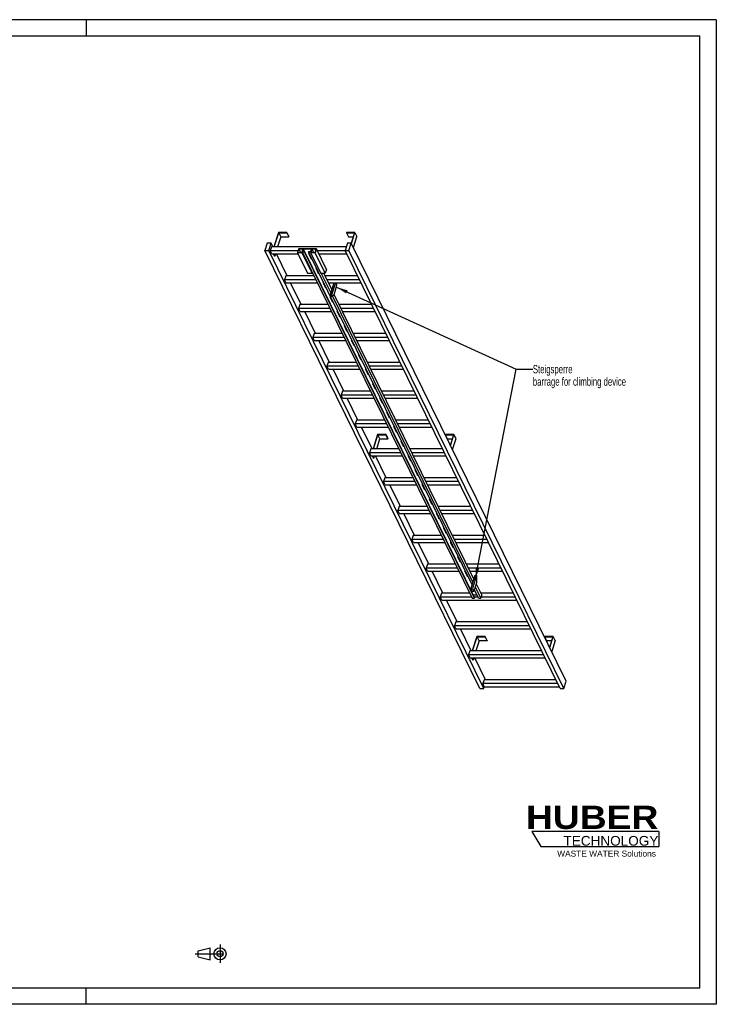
# Model space of a CAD drawing. Header units: millimetres. Extents: x 0 to 8400, y 0 to 5940.
# Tile 2 of 2: x 4200 to 8400, y 0 to 5940. Entities that reach past the tile are written whole.
import ezdxf

# ---------------------------------------------------------------- set-up
doc = ezdxf.new("R2010")
doc.units = ezdxf.units.MM
doc.header["$LTSCALE"] = 462
doc.linetypes.add('CENTER', pattern=[0.6, 0.375, -0.075, 0.075, -0.075])
doc.layers.get('0').update_dxf_attribs({"linetype": 'CONTINUOUS'})
for name, color, linetype in [('053_NOTES', 7, 'CONTINUOUS'), ('HUBER_Logo_BL1', 7, 'CONTINUOUS'), ('HUBER_Logo_BL2', 7, 'CONTINUOUS')]:
    doc.layers.add(name, color=color, linetype=linetype)
doc.styles.get("Standard").update_dxf_attribs({"font": 'txt', "width": 0.7})
doc.styles.add('TEXTSTYLE_2', font='ariblk.ttf')
doc.styles.add('TEXTSTYLE_3', font='arial.ttf')
doc.dimstyles.get("Standard").update_dxf_attribs({"dimtxt": 50, "dimasz": 70, "dimexe": 2, "dimexo": 1, "dimtad": 1, "dimtxsty": 'STANDARD', "dimblk": '_FILLED', "dimblk1": '_FILLED', "dimblk2": '_FILLED', "dimcen": 0.09, "dimazin": 2, "dimtol": 1, "dimtp": 0.01, "dimtm": 0.01, "dimtfac": 1, "dimtofl": 0, "dimtmove": 0, "dimatfit": 3, "dimldrblk": '_FILLED', "dimfxl": 1, "dimtolj": 1, "dimarcsym": 0})

# ---------------------------------------------------------------- blocks, each defined once
blk = doc.blocks.new('HUBER_LOGO_BL1', base_point=(7675, 1007.5))
at = {"layer": 'HUBER_Logo_BL1', "color": 2, "linetype": 'CONTINUOUS', "attachment_point": 3, "line_spacing_factor": 0.78}
for s, insert, char_height, width, style in [('HUBER\\P\\fArial;\\H58.5;TECHNOLOGY ', (8050.7, 1198.2), 140.4, 775.343, 'TEXTSTYLE_2'), ('WASTE WATER Solutions', (8036, 927.2), 36, 594.067, 'TEXTSTYLE_3')]:
    blk.add_mtext(s, dxfattribs=dict(at, insert=insert, char_height=char_height, width=width, style=style))
blk = doc.blocks.new('PROJEKTIONSMETHODE_1_BL3', base_point=(5360, 305))
at = {"color": 2, "linetype": 'CENTER'}
for p, q in [((5407.7, 360), (5407.7, 250)), ((5257.3, 305), (5462.7, 305))]:
    blk.add_line(p, q, dxfattribs=at)
at = {"color": 2, "linetype": 'CONTINUOUS'}
for p, q in [((5275.7, 323.3), (5349, 341.7)), ((5275.7, 286.7), (5275.7, 323.3)), ((5349, 268.3), (5349, 341.7)), ((5275.7, 286.7), (5349, 268.3))]:
    blk.add_line(p, q, dxfattribs=at)
for radius in [36.7, 18.3]:
    blk.add_circle((5407.7, 305), radius, dxfattribs=at)
blk = doc.blocks.new('_FILLED')
at = {"color": 0, "linetype": 'BYBLOCK'}
blk.add_solid([(0, 0), (-1, 0.143), (-1, -0.143)], dxfattribs=at)
blk = doc.blocks.new('HUBER_LOGO_BL2', base_point=(7670.4, 997))
at = {"layer": 'HUBER_Logo_BL2', "color": 5, "linetype": 'CONTINUOUS'}
for p, q in [((8052.9, 1042), (7287.9, 1042)), ((7287.9, 1042), (7341.9, 952)), ((8052.9, 1042), (8052.9, 952)), ((7341.9, 952), (8052.9, 952))]:
    blk.add_line(p, q, dxfattribs=at)

msp = doc.modelspace()

# ---------------------------------------------------------------- linework, layer by layer
at = {"color": 3, "linetype": 'CONTINUOUS'}
for p, q in [((8400, 5940), (0, 5940)), ((4600, 5940), (4600, 5840)), ((8400, 5940), (8400, 0)), ((4600, 0), (4600, 100)), ((8400, 0), (0, 0))]:
    msp.add_line(p, q, dxfattribs=at)
at = {"color": 5, "linetype": 'CONTINUOUS'}
for p, q in [((8300, 5840), (100, 5840)), ((8300, 100), (8300, 5840)), ((100, 100), (8300, 100))]:
    msp.add_line(p, q, dxfattribs=at)
at = {"color": 7, "linetype": 'CONTINUOUS'}
for p, q in [((5760.109, 4656.186), (5733.193, 4569.085)), ((5735.035, 4569.085), (5761.467, 4654.62)), ((5810.767, 4656.186), (5760.109, 4656.186)), ((5761.467, 4654.62), (5773.669, 4629.755)), ((5761.467, 4654.62), (5810.283, 4654.62)), ((5810.283, 4654.62), (5810.767, 4656.186)), ((5810.283, 4654.62), (5822.485, 4629.755)), ((5810.767, 4656.186), (5822.969, 4631.322)), ((6169.981, 4656.186), (6169.497, 4654.62)), ((6169.497, 4654.62), (6181.699, 4629.755)), ((6169.497, 4654.62), (6218.313, 4654.62)), ((6220.639, 4656.186), (6169.981, 4656.186)), ((6218.313, 4654.62), (6198.992, 4592.096)), ((6200.126, 4589.804), (6220.639, 4656.186)), ((6220.639, 4656.186), (6232.841, 4631.322)), ((5692.419, 4592.093), (5678.622, 4547.443)), ((5715.446, 4592.093), (5692.419, 4592.093)), ((5701.648, 4547.443), (5715.446, 4592.093)), ((5726.736, 4569.085), (5715.446, 4592.093)), ((5773.669, 4629.755), (5754.92, 4569.085)), ((5773.669, 4629.755), (5822.485, 4629.755)), ((5822.485, 4629.755), (5822.969, 4631.322)), ((6175.976, 4592.093), (6162.179, 4547.443)), ((6199.003, 4592.093), (6175.976, 4592.093)), ((6181.699, 4629.755), (6210.63, 4629.755)), ((6185.205, 4547.443), (6199.003, 4592.093)), ((7495.431, 1950.25), (6199.003, 4592.093)), ((6212.328, 4564.94), (6232.841, 4631.322)), ((6975.049, 1905.601), (5678.622, 4547.443)), ((5678.622, 4547.443), (5701.648, 4547.443)), ((6998.076, 1905.601), (5701.648, 4547.443)), ((5718.279, 4569.085), (5711.017, 4545.586)), ((5720.168, 4526.937), (5711.017, 4545.586)), ((5877.918, 4545.586), (5711.017, 4545.586)), ((6168.867, 4569.085), (5718.279, 4569.085)), ((5720.168, 4526.937), (5878.155, 4526.937)), ((5736.001, 4513.823), (5729.565, 4526.937)), ((5731.407, 4526.937), (5737.843, 4513.823)), ((5741.896, 4526.937), (5737.843, 4513.823)), ((5812.148, 4395.035), (5747.419, 4526.937)), ((5881.735, 4557.939), (5874.473, 4534.44)), ((5874.473, 4534.44), (5935.482, 4410.118)), ((5902.105, 4534.44), (5874.473, 4534.44)), ((5882.414, 4557.156), (5875.637, 4535.223)), ((5875.637, 4535.223), (5901.426, 4535.223)), ((5881.735, 4557.939), (5988.579, 4557.939)), ((5882.414, 4557.156), (5893.178, 4535.223)), ((5908.204, 4557.156), (5882.414, 4557.156)), ((5901.426, 4535.223), (5908.204, 4557.156)), ((5903.582, 4539.218), (5902.105, 4534.44)), ((5963.114, 4410.118), (5902.105, 4534.44)), ((5903.582, 4539.218), (6928.523, 2450.608)), ((5917.398, 4539.218), (5903.582, 4539.218)), ((5910.07, 4557.235), (5904.745, 4540.001)), ((5904.745, 4540.001), (5917.64, 4540.001)), ((5910.07, 4557.235), (6935.011, 2468.625)), ((5959.808, 4557.235), (5910.07, 4557.235)), ((5917.64, 4540.001), (5917.398, 4539.218)), ((6942.338, 2450.608), (5917.398, 4539.218)), ((5917.64, 4540.001), (6942.581, 2451.392)), ((5941.345, 4539.218), (5941.587, 4540.001)), ((6927.482, 2529.683), (5941.345, 4539.218)), ((5955.161, 4539.218), (5941.345, 4539.218)), ((5941.587, 4540.001), (5954.482, 4540.001)), ((5942.219, 4529.262), (5957.471, 4498.182)), ((5946.231, 4529.262), (5942.219, 4529.262)), ((5942.782, 4529.262), (5957.689, 4498.887)), ((5943.923, 4526.937), (5947.372, 4526.937)), ((5955.161, 4539.218), (5953.685, 4534.44)), ((5953.685, 4534.44), (6014.693, 4410.118)), ((5981.317, 4534.44), (5953.685, 4534.44)), ((5954.482, 4540.001), (5959.808, 4557.235)), ((5961.626, 4557.156), (5954.848, 4535.223)), ((5954.848, 4535.223), (5980.638, 4535.223)), ((5961.626, 4557.156), (5972.389, 4535.223)), ((5987.415, 4557.156), (5961.626, 4557.156)), ((5980.638, 4535.223), (5987.415, 4557.156)), ((5988.579, 4557.939), (5981.317, 4534.44)), ((6042.325, 4410.118), (5981.317, 4534.44)), ((6049.587, 4433.618), (5988.579, 4557.939)), ((6163.09, 4545.586), (5994.641, 4545.586)), ((6003.792, 4526.937), (6172.241, 4526.937)), ((7458.606, 1905.601), (6162.179, 4547.443)), ((6162.179, 4547.443), (6185.205, 4547.443)), ((7481.633, 1905.601), (6185.205, 4547.443)), ((5736.001, 4513.823), (5737.843, 4513.823)), ((5957.471, 4498.182), (5957.689, 4498.887)), ((5957.471, 4498.182), (5961.483, 4498.182)), ((5957.689, 4498.887), (5961.137, 4498.887)), ((5935.482, 4410.118), (5963.114, 4410.118)), ((5964.59, 4414.896), (5963.114, 4410.118)), ((5984.924, 4442.237), (6000.177, 4411.156)), ((5988.937, 4442.237), (5984.924, 4442.237)), ((5985.488, 4442.237), (6000.394, 4411.861)), ((6000.177, 4411.156), (6000.394, 4411.861)), ((6000.177, 4411.156), (6004.189, 4411.156)), ((6000.394, 4411.861), (6003.843, 4411.861)), ((6014.693, 4410.118), (6042.325, 4410.118)), ((6075.805, 4293.371), (6018.515, 4410.118)), ((6081.591, 4312.093), (6033.487, 4410.118)), ((6049.587, 4433.618), (6042.325, 4410.118)), ((5803.691, 4395.035), (5796.429, 4371.535)), ((5805.58, 4352.887), (5796.429, 4371.535)), ((5985.869, 4371.535), (5796.429, 4371.535)), ((5974.337, 4395.035), (5803.691, 4395.035)), ((5805.58, 4352.887), (5995.02, 4352.887)), ((5897.56, 4220.984), (5832.831, 4352.887)), ((6027.63, 4355.211), (6042.882, 4324.131)), ((6031.643, 4355.211), (6027.63, 4355.211)), ((6028.194, 4355.211), (6043.1, 4324.836)), ((6029.335, 4352.887), (6032.784, 4352.887)), ((6236.97, 4395.035), (6040.889, 4395.035)), ((6248.502, 4371.535), (6052.421, 4371.535)), ((6061.572, 4352.887), (6257.653, 4352.887)), ((6094.197, 4352.887), (6070.94, 4277.626)), ((6103.408, 4352.887), (6080.15, 4277.626)), ((6111.983, 4340.419), (6105.865, 4352.887)), ((6106.246, 4313.811), (6111.983, 4340.419)), ((6042.882, 4324.131), (6043.1, 4324.836)), ((6042.882, 4324.131), (6046.895, 4324.131)), ((6043.1, 4324.836), (6046.549, 4324.836)), ((6070.94, 4277.626), (6073.99, 4271.41)), ((6070.94, 4277.626), (6080.15, 4277.626)), ((6080.15, 4277.626), (6083.201, 4271.41)), ((6083.201, 4271.41), (6096.564, 4282.478)), ((6938.606, 2565.68), (6096.251, 4282.219)), ((6096.564, 4282.478), (6106.246, 4313.811)), ((5889.102, 4220.984), (5881.84, 4197.484)), ((6059.749, 4220.984), (5889.102, 4220.984)), ((6070.336, 4268.186), (6085.588, 4237.105)), ((6074.349, 4268.186), (6070.336, 4268.186)), ((6070.9, 4268.186), (6085.806, 4237.81)), ((6073.99, 4271.41), (6083.201, 4271.41)), ((6085.588, 4237.105), (6085.806, 4237.81)), ((6085.588, 4237.105), (6089.601, 4237.105)), ((6932.82, 2546.958), (6085.605, 4273.402)), ((6085.806, 4237.81), (6089.255, 4237.81)), ((6322.381, 4220.984), (6126.301, 4220.984)), ((5890.991, 4178.836), (5881.84, 4197.484)), ((6071.281, 4197.484), (5881.84, 4197.484)), ((5890.991, 4178.836), (6080.432, 4178.836)), ((5982.971, 4046.933), (5918.243, 4178.836)), ((6113.042, 4181.16), (6128.294, 4150.08)), ((6117.055, 4181.16), (6113.042, 4181.16)), ((6113.606, 4181.16), (6128.512, 4150.785)), ((6114.747, 4178.836), (6118.195, 4178.836)), ((6333.913, 4197.484), (6137.833, 4197.484)), ((6146.984, 4178.836), (6343.065, 4178.836)), ((6128.294, 4150.08), (6128.512, 4150.785)), ((6128.294, 4150.08), (6132.307, 4150.08)), ((6128.512, 4150.785), (6131.961, 4150.785)), ((5974.514, 4046.933), (5967.252, 4023.433)), ((6145.16, 4046.933), (5974.514, 4046.933)), ((6155.748, 4094.135), (6171, 4063.055)), ((6159.76, 4094.135), (6155.748, 4094.135)), ((6156.312, 4094.135), (6171.218, 4063.76)), ((6171, 4063.055), (6171.218, 4063.76)), ((6171, 4063.055), (6175.012, 4063.055)), ((6171.218, 4063.76), (6174.667, 4063.76)), ((6407.793, 4046.933), (6211.712, 4046.933)), ((5976.403, 4004.785), (5967.252, 4023.433)), ((6156.692, 4023.433), (5967.252, 4023.433)), ((5976.403, 4004.785), (6165.844, 4004.785)), ((6068.383, 3872.882), (6003.655, 4004.785)), ((6198.454, 4007.11), (6213.706, 3976.029)), ((6202.466, 4007.11), (6198.454, 4007.11)), ((6199.018, 4007.11), (6213.924, 3976.734)), ((6200.158, 4004.785), (6203.607, 4004.785)), ((6419.325, 4023.433), (6223.244, 4023.433)), ((6232.396, 4004.785), (6428.476, 4004.785)), ((6213.706, 3976.029), (6213.924, 3976.734)), ((6213.706, 3976.029), (6217.718, 3976.029)), ((6213.924, 3976.734), (6217.372, 3976.734)), ((6059.926, 3872.882), (6052.664, 3849.382)), ((6230.572, 3872.882), (6059.926, 3872.882)), ((6241.16, 3920.084), (6256.412, 3889.004)), ((6245.172, 3920.084), (6241.16, 3920.084)), ((6241.723, 3920.084), (6256.63, 3889.709)), ((6256.412, 3889.004), (6256.63, 3889.709)), ((6256.412, 3889.004), (6260.424, 3889.004)), ((6256.63, 3889.709), (6260.078, 3889.709)), ((6493.205, 3872.882), (6297.124, 3872.882)), ((6061.815, 3830.734), (6052.664, 3849.382)), ((6242.104, 3849.382), (6052.664, 3849.382)), ((6061.815, 3830.734), (6251.255, 3830.734)), ((6153.795, 3698.831), (6089.066, 3830.734)), ((6283.865, 3833.059), (6299.118, 3801.978)), ((6287.878, 3833.059), (6283.865, 3833.059)), ((6284.429, 3833.059), (6299.335, 3802.683)), ((6285.57, 3830.734), (6289.019, 3830.734)), ((6299.118, 3801.978), (6299.335, 3802.683)), ((6299.118, 3801.978), (6303.13, 3801.978)), ((6299.335, 3802.683), (6302.784, 3802.683)), ((6504.737, 3849.382), (6308.656, 3849.382)), ((6317.807, 3830.734), (6513.888, 3830.734)), ((6326.571, 3746.033), (6341.823, 3714.953)), ((6330.584, 3746.033), (6326.571, 3746.033)), ((6327.135, 3746.033), (6342.041, 3715.658)), ((6145.337, 3698.831), (6138.075, 3675.332)), ((6315.984, 3698.831), (6145.337, 3698.831)), ((6341.823, 3714.953), (6342.041, 3715.658)), ((6341.823, 3714.953), (6345.836, 3714.953)), ((6342.041, 3715.658), (6345.49, 3715.658)), ((6578.617, 3698.831), (6382.536, 3698.831)), ((6147.227, 3656.683), (6138.075, 3675.332)), ((6327.516, 3675.332), (6138.075, 3675.332)), ((6147.227, 3656.683), (6336.667, 3656.683)), ((6239.206, 3524.781), (6174.478, 3656.683)), ((6369.277, 3659.008), (6384.529, 3627.928)), ((6373.29, 3659.008), (6369.277, 3659.008)), ((6369.841, 3659.008), (6384.747, 3628.633)), ((6370.982, 3656.683), (6374.43, 3656.683)), ((6384.529, 3627.928), (6384.747, 3628.633)), ((6384.529, 3627.928), (6388.542, 3627.928)), ((6384.747, 3628.633), (6388.196, 3628.633)), ((6590.149, 3675.332), (6394.068, 3675.332)), ((6403.219, 3656.683), (6599.3, 3656.683)), ((6411.983, 3571.983), (6427.235, 3540.902)), ((6415.996, 3571.983), (6411.983, 3571.983)), ((6412.547, 3571.983), (6427.453, 3541.607)), ((6230.749, 3524.781), (6223.487, 3501.281)), ((6401.395, 3524.781), (6230.749, 3524.781)), ((6427.235, 3540.902), (6427.453, 3541.607)), ((6427.235, 3540.902), (6431.248, 3540.902)), ((6427.453, 3541.607), (6430.902, 3541.607)), ((6664.028, 3524.781), (6467.947, 3524.781)), ((6232.638, 3482.633), (6223.487, 3501.281)), ((6412.927, 3501.281), (6223.487, 3501.281)), ((6232.638, 3482.633), (6422.079, 3482.633)), ((6324.618, 3350.73), (6259.89, 3482.633)), ((6454.689, 3484.957), (6469.941, 3453.877)), ((6458.701, 3484.957), (6454.689, 3484.957)), ((6455.253, 3484.957), (6470.159, 3454.582)), ((6456.394, 3482.633), (6459.842, 3482.633)), ((6469.941, 3453.877), (6470.159, 3454.582)), ((6469.941, 3453.877), (6473.953, 3453.877)), ((6470.159, 3454.582), (6473.608, 3454.582)), ((6675.56, 3501.281), (6479.479, 3501.281)), ((6488.631, 3482.633), (6684.712, 3482.633)), ((6357.991, 3437.831), (6331.075, 3350.73)), ((6332.917, 3350.73), (6359.349, 3436.264)), ((6352.802, 3350.73), (6371.551, 3411.4)), ((6408.649, 3437.831), (6357.991, 3437.831)), ((6371.551, 3411.4), (6359.349, 3436.264)), ((6359.349, 3436.264), (6408.165, 3436.264)), ((6371.551, 3411.4), (6420.367, 3411.4)), ((6408.165, 3436.264), (6408.649, 3437.831)), ((6420.367, 3411.4), (6408.165, 3436.264)), ((6420.851, 3412.966), (6408.649, 3437.831)), ((6420.367, 3411.4), (6420.851, 3412.966)), ((6497.395, 3397.932), (6512.647, 3366.851)), ((6501.407, 3397.932), (6497.395, 3397.932)), ((6497.959, 3397.932), (6512.865, 3367.556)), ((6767.863, 3437.831), (6767.379, 3436.264)), ((6767.379, 3436.264), (6816.195, 3436.264)), ((6779.581, 3411.4), (6767.379, 3436.264)), ((6818.522, 3437.831), (6767.863, 3437.831)), ((6779.581, 3411.4), (6808.512, 3411.4)), ((6816.195, 3436.264), (6796.878, 3373.752)), ((6798.008, 3371.449), (6818.522, 3437.831)), ((6810.21, 3346.584), (6830.723, 3412.966)), ((6830.723, 3412.966), (6818.522, 3437.831)), ((6316.161, 3350.73), (6308.899, 3327.23)), ((6318.05, 3308.582), (6308.899, 3327.23)), ((6498.339, 3327.23), (6308.899, 3327.23)), ((6486.807, 3350.73), (6316.161, 3350.73)), ((6512.647, 3366.851), (6512.865, 3367.556)), ((6512.647, 3366.851), (6516.659, 3366.851)), ((6512.865, 3367.556), (6516.313, 3367.556)), ((6749.44, 3350.73), (6553.359, 3350.73)), ((6760.972, 3327.23), (6564.891, 3327.23)), ((6318.05, 3308.582), (6507.49, 3308.582)), ((6333.883, 3295.467), (6327.447, 3308.582)), ((6335.725, 3295.467), (6329.289, 3308.582)), ((6333.883, 3295.467), (6335.725, 3295.467)), ((6335.725, 3295.467), (6339.778, 3308.582)), ((6410.03, 3176.679), (6345.301, 3308.582)), ((6540.101, 3310.907), (6555.353, 3279.826)), ((6544.113, 3310.907), (6540.101, 3310.907)), ((6540.664, 3310.907), (6555.571, 3280.531)), ((6541.805, 3308.582), (6545.254, 3308.582)), ((6555.353, 3279.826), (6555.571, 3280.531)), ((6555.353, 3279.826), (6559.365, 3279.826)), ((6555.571, 3280.531), (6559.019, 3280.531)), ((6574.042, 3308.582), (6770.123, 3308.582)), ((6586.819, 3223.881), (6582.807, 3223.881)), ((6582.807, 3223.881), (6598.059, 3192.801)), ((6583.37, 3223.881), (6598.276, 3193.506)), ((6401.573, 3176.679), (6394.311, 3153.179)), ((6403.462, 3134.531), (6394.311, 3153.179)), ((6583.751, 3153.179), (6394.311, 3153.179)), ((6572.219, 3176.679), (6401.573, 3176.679)), ((6598.059, 3192.801), (6598.276, 3193.506)), ((6598.059, 3192.801), (6602.071, 3192.801)), ((6598.276, 3193.506), (6601.725, 3193.506)), ((6834.852, 3176.679), (6638.771, 3176.679)), ((6846.384, 3153.179), (6650.303, 3153.179)), ((6403.462, 3134.531), (6592.902, 3134.531)), ((6495.442, 3002.628), (6430.713, 3134.531)), ((6629.525, 3136.856), (6625.512, 3136.856)), ((6625.512, 3136.856), (6640.764, 3105.775)), ((6626.076, 3136.856), (6640.982, 3106.48)), ((6627.217, 3134.531), (6630.666, 3134.531)), ((6640.764, 3105.775), (6640.982, 3106.48)), ((6640.764, 3105.775), (6644.777, 3105.775)), ((6640.982, 3106.48), (6644.431, 3106.48)), ((6659.454, 3134.531), (6855.535, 3134.531)), ((6672.231, 3049.83), (6668.218, 3049.83)), ((6668.218, 3049.83), (6683.47, 3018.75)), ((6668.782, 3049.83), (6683.688, 3019.455)), ((6486.984, 3002.628), (6479.722, 2979.129)), ((6669.163, 2979.129), (6479.722, 2979.129)), ((6488.874, 2960.48), (6479.722, 2979.129)), ((6657.631, 3002.628), (6486.984, 3002.628)), ((6683.47, 3018.75), (6683.688, 3019.455)), ((6683.47, 3018.75), (6687.483, 3018.75)), ((6683.688, 3019.455), (6687.137, 3019.455)), ((6920.263, 3002.628), (6724.183, 3002.628)), ((6931.795, 2979.129), (6735.715, 2979.129)), ((6488.874, 2960.48), (6678.314, 2960.48)), ((6580.853, 2828.578), (6516.125, 2960.48)), ((6714.937, 2962.805), (6710.924, 2962.805)), ((6710.924, 2962.805), (6726.176, 2931.724)), ((6711.488, 2962.805), (6726.394, 2932.429)), ((6712.629, 2960.48), (6716.077, 2960.48)), ((6726.176, 2931.724), (6726.394, 2932.429)), ((6726.176, 2931.724), (6730.189, 2931.724)), ((6726.394, 2932.429), (6729.843, 2932.429)), ((6744.866, 2960.48), (6940.947, 2960.48)), ((6757.642, 2875.78), (6753.63, 2875.78)), ((6753.63, 2875.78), (6768.882, 2844.699)), ((6754.194, 2875.78), (6769.1, 2845.404)), ((6572.396, 2828.578), (6565.134, 2805.078)), ((6754.574, 2805.078), (6565.134, 2805.078)), ((6574.285, 2786.429), (6565.134, 2805.078)), ((6743.042, 2828.578), (6572.396, 2828.578)), ((6768.882, 2844.699), (6769.1, 2845.404)), ((6768.882, 2844.699), (6772.895, 2844.699)), ((6769.1, 2845.404), (6772.549, 2845.404)), ((7005.675, 2828.578), (6809.594, 2828.578)), ((7017.207, 2805.078), (6821.126, 2805.078)), ((6574.285, 2786.429), (6763.726, 2786.429)), ((6666.265, 2654.527), (6601.537, 2786.429)), ((6800.348, 2788.754), (6796.336, 2788.754)), ((6796.336, 2788.754), (6811.588, 2757.674)), ((6796.9, 2788.754), (6811.806, 2758.379)), ((6798.04, 2786.429), (6801.489, 2786.429)), ((6811.588, 2757.674), (6811.806, 2758.379)), ((6811.588, 2757.674), (6815.6, 2757.674)), ((6811.806, 2758.379), (6815.254, 2758.379)), ((6830.278, 2786.429), (7026.358, 2786.429)), ((6843.054, 2701.729), (6839.042, 2701.729)), ((6839.042, 2701.729), (6854.294, 2670.648)), ((6839.605, 2701.729), (6854.512, 2671.353)), ((6657.808, 2654.527), (6650.546, 2631.027)), ((6839.986, 2631.027), (6650.546, 2631.027)), ((6659.697, 2612.379), (6650.546, 2631.027)), ((6828.454, 2654.527), (6657.808, 2654.527)), ((6854.294, 2670.648), (6854.512, 2671.353)), ((6854.294, 2670.648), (6858.306, 2670.648)), ((6854.512, 2671.353), (6857.96, 2671.353)), ((6885.76, 2614.703), (6881.748, 2614.703)), ((6881.748, 2614.703), (6897, 2583.623)), ((6882.311, 2614.703), (6897.217, 2584.328)), ((7091.087, 2654.527), (6895.006, 2654.527)), ((7102.619, 2631.027), (6906.538, 2631.027)), ((6659.697, 2612.379), (6849.137, 2612.379)), ((6751.677, 2480.476), (6686.948, 2612.379)), ((6883.452, 2612.379), (6886.901, 2612.379)), ((6897, 2583.623), (6897.217, 2584.328)), ((6897, 2583.623), (6901.012, 2583.623)), ((6897.217, 2584.328), (6900.666, 2584.328)), ((6915.689, 2612.379), (7111.77, 2612.379)), ((6944.924, 2586.124), (6920.717, 2507.792)), ((6954.134, 2586.124), (6929.928, 2507.792)), ((6944.924, 2586.124), (6954.134, 2586.124)), ((6957.185, 2579.908), (6954.134, 2586.124)), ((6956.024, 2543.976), (6957.185, 2579.908)), ((6920.717, 2507.792), (6929.928, 2507.792)), ((6920.717, 2507.792), (6928.343, 2492.251)), ((6926.863, 2527.678), (6924.453, 2527.678)), ((6924.453, 2527.678), (6925.932, 2524.666)), ((6925.017, 2527.678), (6926.149, 2525.371)), ((6929.928, 2507.792), (6937.554, 2492.251)), ((6937.554, 2492.251), (6946.341, 2512.643)), ((6939.557, 2496.9), (6939.705, 2496.597)), ((6939.705, 2496.597), (6939.923, 2497.302)), ((6939.705, 2496.597), (6943.718, 2496.597)), ((6939.821, 2497.512), (6939.923, 2497.302)), ((6939.923, 2497.302), (6943.372, 2497.302)), ((6966.286, 2450.608), (6941.433, 2501.254)), ((6946.341, 2512.643), (6956.024, 2543.976)), ((6980.102, 2450.608), (6947.623, 2516.793)), ((6985.887, 2469.33), (6953.409, 2535.514)), ((6743.219, 2480.476), (6735.957, 2456.976)), ((6925.398, 2456.976), (6735.957, 2456.976)), ((6745.109, 2438.328), (6735.957, 2456.976)), ((6913.866, 2480.476), (6743.219, 2480.476)), ((6745.109, 2438.328), (7197.182, 2438.328)), ((6837.088, 2306.425), (6772.36, 2438.328)), ((6928.343, 2492.251), (6937.554, 2492.251)), ((6928.523, 2450.608), (6942.338, 2450.608)), ((6935.011, 2468.625), (6934.668, 2467.515)), ((6957.445, 2468.625), (6935.011, 2468.625)), ((6963.161, 2456.976), (6939.84, 2456.976)), ((6942.338, 2450.608), (6942.581, 2451.392)), ((6966.286, 2450.608), (6980.102, 2450.608)), ((6985.887, 2469.33), (6980.102, 2450.608)), ((7176.499, 2480.476), (6980.418, 2480.476)), ((7188.031, 2456.976), (6982.07, 2456.976)), ((6828.631, 2306.425), (6821.369, 2282.925)), ((7273.442, 2282.925), (6821.369, 2282.925)), ((6830.52, 2264.277), (6821.369, 2282.925)), ((7261.91, 2306.425), (6828.631, 2306.425)), ((6830.52, 2264.277), (7282.594, 2264.277)), ((6922.5, 2132.374), (6857.772, 2264.277)), ((6955.873, 2219.475), (6928.957, 2132.374)), ((6930.799, 2132.374), (6957.231, 2217.909)), ((7006.531, 2219.475), (6955.873, 2219.475)), ((6957.231, 2217.909), (7006.047, 2217.909)), ((6969.433, 2193.044), (6957.231, 2217.909)), ((7006.047, 2217.909), (7006.531, 2219.475)), ((7018.249, 2193.044), (7006.047, 2217.909)), ((7018.733, 2194.611), (7006.531, 2219.475)), ((7365.745, 2219.475), (7365.261, 2217.909)), ((7365.261, 2217.909), (7414.077, 2217.909)), ((7377.463, 2193.044), (7365.261, 2217.909)), ((7416.404, 2219.475), (7365.745, 2219.475)), ((7414.077, 2217.909), (7394.76, 2155.396)), ((7395.89, 2153.093), (7416.404, 2219.475)), ((7428.605, 2194.611), (7416.404, 2219.475)), ((6969.433, 2193.044), (6950.684, 2132.374)), ((7018.249, 2193.044), (6969.433, 2193.044)), ((7018.733, 2194.611), (7018.249, 2193.044)), ((7406.394, 2193.044), (7377.463, 2193.044)), ((7428.605, 2194.611), (7408.092, 2128.229)), ((6914.043, 2132.374), (6906.781, 2108.875)), ((7358.854, 2108.875), (6906.781, 2108.875)), ((6915.932, 2090.226), (6906.781, 2108.875)), ((7347.322, 2132.374), (6914.043, 2132.374)), ((6915.932, 2090.226), (7368.005, 2090.226)), ((6931.765, 2077.112), (6925.329, 2090.226)), ((6933.607, 2077.112), (6927.171, 2090.226)), ((6937.66, 2090.226), (6933.607, 2077.112)), ((7007.912, 1958.324), (6943.183, 2090.226)), ((6933.607, 2077.112), (6931.765, 2077.112)), ((6975.049, 1905.601), (6998.076, 1905.601)), ((6999.455, 1958.324), (6992.193, 1934.824)), ((7444.266, 1934.824), (6992.193, 1934.824)), ((7001.344, 1916.175), (6992.193, 1934.824)), ((6998.076, 1905.601), (7001.344, 1916.175)), ((7432.734, 1958.324), (6999.455, 1958.324)), ((7001.344, 1916.175), (7453.417, 1916.175)), ((7458.606, 1905.601), (7481.633, 1905.601)), ((7481.633, 1905.601), (7495.431, 1950.25))]:
    msp.add_line(p, q, dxfattribs=at)

# ---------------------------------------------------------------- block references
at = {"color": 2, "linetype": 'CONTINUOUS'}
msp.add_blockref('PROJEKTIONSMETHODE_1_BL3', (5360, 305), dxfattribs=at)
at = {"layer": 'HUBER_Logo_BL1'}
msp.add_blockref('HUBER_LOGO_BL1', (7674.994, 1007.484), dxfattribs=at)
at = {"layer": 'HUBER_Logo_BL2'}
msp.add_blockref('HUBER_LOGO_BL2', (7670.375, 996.993), dxfattribs=at)

# ---------------------------------------------------------------- texts
at = {"layer": '053_NOTES', "color": 2, "linetype": 'CONTINUOUS', "insert": (7293.853, 3856.704), "char_height": 50, "width": 1396.42857, "attachment_point": 1, "line_spacing_factor": 0.9}
msp.add_mtext('Steigsperre\\Pbarrage for climbing device', dxfattribs=at)

# ---------------------------------------------------------------- leaders
at = {"layer": '053_NOTES', "color": 2, "linetype": 'CONTINUOUS'}
for points in [[(6109.094, 4327.018), (7193.853, 3831.704), (7293.853, 3831.704)], [(6946.542, 2561.556), (7193.853, 3831.704), (7293.853, 3831.704)]]:
    msp.add_leader(points, dimstyle='STANDARD', override={"dimtad": 0}, dxfattribs=at)

doc.saveas('drawing.dxf')
